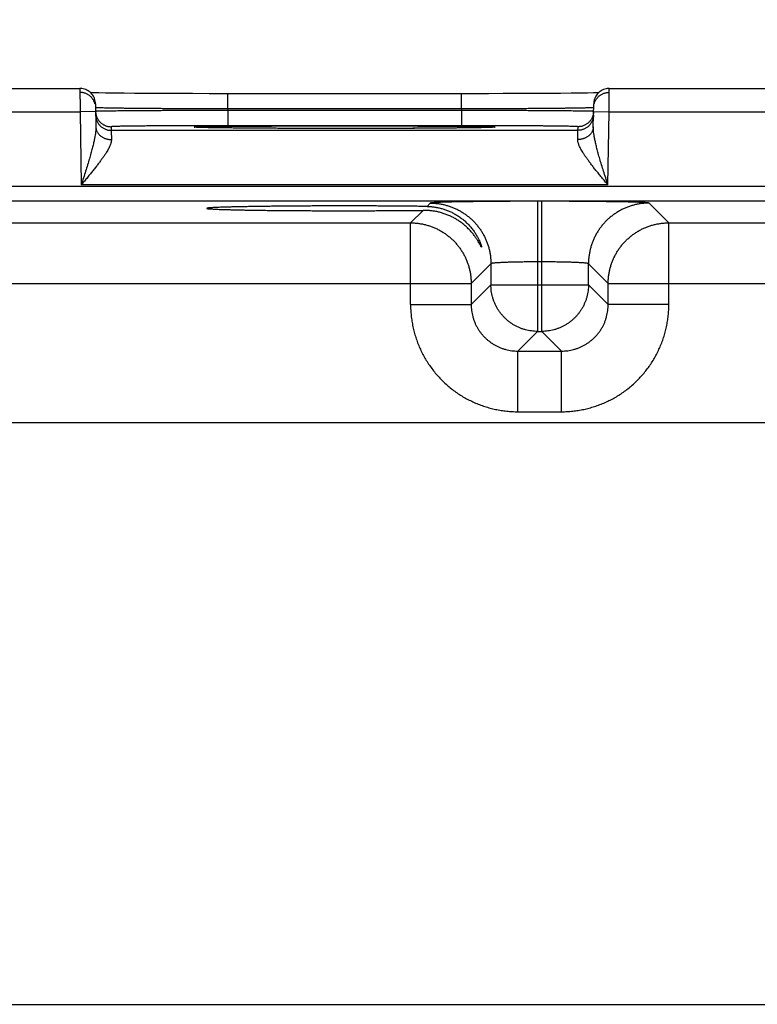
# Model space of a CAD drawing. Header units: inches. Extents: x 0 to 34, y 0 to 22.
# Tile 88 of 109: x 22.1 to 23.1, y 17.1 to 18.3. Entities that reach past the tile are written whole.
import ezdxf

# ---------------------------------------------------------------- set-up
doc = ezdxf.new("R2010")
doc.units = ezdxf.units.IN
doc.header["$LTSCALE"] = 1.87
doc.header["$MEASUREMENT"] = 0
doc.layers.get('0').update_dxf_attribs({"linetype": 'CONTINUOUS'})
doc.layers.add('DIMENSIONS', color=7, linetype='CONTINUOUS')
doc.styles.get("Standard").update_dxf_attribs({"font": 'txt', "width": 0.8})
doc.dimstyles.new('DIMSTYLE_1', dxfattribs={"dimtxt": 0.125, "dimasz": 0.18, "dimexe": 0.18, "dimexo": 0.0625, "dimgap": 0.09, "dimtad": 0, "dimtih": 1, "dimtoh": 1, "dimdec": 3, "dimzin": 4, "dimdsep": 46, "dimtxsty": 'STANDARD', "dimblk": '_FILLED', "dimblk1": '_FILLED', "dimblk2": '_FILLED', "dimcen": 0.09, "dimadec": 0, "dimazin": 0, "dimtp": 0.01, "dimtm": 0.01, "dimtfac": 1, "dimtdec": 3, "dimtofl": 0, "dimtmove": 0, "dimatfit": 3, "dimldrblk": '_FILLED', "dimfxl": 1, "dimtolj": 1, "dimtzin": 4, "dimarcsym": 0})

# ---------------------------------------------------------------- blocks, each defined once
blk = doc.blocks.new('_FILLED')
at = {"color": 0, "linetype": 'BYBLOCK'}
blk.add_solid([(0, 0), (-1, 0.1736), (-1, -0.1736)], dxfattribs=at)
blk = doc.blocks.new('*D9')
at = {"layer": 'DIMENSIONS', "color": 2, "linetype": 'CONTINUOUS'}
for p, q in [((18.8158, 17.1554), (18.8158, 19.8735)), ((25.3158, 17.1658), (25.3158, 19.8735)), ((18.8158, 19.7485), (21.2108, 19.7485)), ((25.3158, 19.7485), (22.6608, 19.7485))]:
    blk.add_line(p, q, dxfattribs=at)
at = {"layer": 'DIMENSIONS', "color": 2, "linetype": 'CONTINUOUS', "xscale": 0.18, "yscale": 0.18, "zscale": 0.18, "rotation": 180}
blk.add_blockref('_FILLED', (18.8158, 19.7485), dxfattribs=at)
at = {"layer": 'DIMENSIONS', "color": 2, "linetype": 'CONTINUOUS', "xscale": 0.18, "yscale": 0.18, "zscale": 0.18}
blk.add_blockref('_FILLED', (25.3158, 19.7485), dxfattribs=at)
at = {"layer": 'DIMENSIONS', "color": 2, "linetype": 'CONTINUOUS', "width": 0.8}
for s, p in [('6.500', (21.2733, 19.686)), ('[', (21.8983, 19.686)), ('165.1', (21.9983, 19.686)), (']', (22.4983, 19.686))]:
    blk.add_text(s, height=0.125, dxfattribs=at).set_placement(p)

msp = doc.modelspace()

# ---------------------------------------------------------------- linework, layer by layer
at = {"color": 7, "linetype": 'CONTINUOUS'}
for p, q in [((21.9323, 18.2482), (22.1813, 18.2482)), ((22.1984, 18.2425), (22.1952, 18.2426)), ((22.2054, 18.2424), (22.1984, 18.2425)), ((22.2141, 18.2422), (22.2054, 18.2424)), ((22.2251, 18.2421), (22.2141, 18.2422)), ((22.2384, 18.242), (22.2251, 18.2421)), ((22.2517, 18.2419), (22.2384, 18.242)), ((22.2673, 18.2418), (22.2517, 18.2419)), ((22.2855, 18.2417), (22.2673, 18.2418)), ((22.3066, 18.2416), (22.2855, 18.2417)), ((22.326, 18.2416), (22.3066, 18.2416)), ((22.3477, 18.2415), (22.326, 18.2416)), ((22.3714, 18.2415), (22.3477, 18.2415)), ((22.3714, 18.2219), (22.3714, 18.2415)), ((22.6865, 18.2415), (22.3714, 18.2415)), ((22.6722, 18.2219), (22.6722, 18.2415)), ((22.7071, 18.2415), (22.6865, 18.2415)), ((22.7256, 18.2416), (22.7071, 18.2415)), ((22.7475, 18.2417), (22.7256, 18.2416)), ((22.7664, 18.2417), (22.7475, 18.2417)), ((22.7827, 18.2418), (22.7664, 18.2417)), ((22.7997, 18.2419), (22.7827, 18.2418)), ((22.8131, 18.2421), (22.7997, 18.2419)), ((22.8238, 18.2422), (22.8131, 18.2421)), ((22.8342, 18.2423), (22.8238, 18.2422)), ((22.8421, 18.2424), (22.8342, 18.2423)), ((22.8484, 18.2426), (22.8421, 18.2424)), ((22.8623, 18.2482), (23.1113, 18.2482)), ((22.2013, 18.2285), (22.2018, 18.1988)), ((22.8417, 18.1988), (22.8423, 18.2285)), ((21.9321, 18.2182), (22.1815, 18.2182)), ((22.2014, 18.2185), (22.1815, 18.2182)), ((22.1815, 18.2182), (22.1831, 18.1243)), ((22.2014, 18.2235), (22.2014, 18.2236)), ((22.3714, 18.2219), (22.3714, 18.2199)), ((22.6722, 18.2219), (22.3714, 18.2219)), ((22.3714, 18.2199), (22.3714, 18.2003)), ((22.6721, 18.2199), (22.3714, 18.2199)), ((22.6722, 18.2219), (22.6721, 18.2199)), ((22.6721, 18.2199), (22.6721, 18.2003)), ((22.8421, 18.2185), (22.8621, 18.2182)), ((22.8604, 18.1243), (22.8621, 18.2182)), ((22.8621, 18.2182), (23.1115, 18.2182)), ((22.2214, 18.199), (22.2215, 18.1943)), ((22.822, 18.1943), (22.2215, 18.1943)), ((22.3314, 18.1982), (22.331, 18.1982)), ((22.3319, 18.1981), (22.3314, 18.1982)), ((22.3325, 18.1981), (22.3319, 18.1981)), ((22.3337, 18.1981), (22.3325, 18.1981)), ((22.3351, 18.198), (22.3337, 18.1981)), ((22.3378, 18.1979), (22.3351, 18.198)), ((22.3412, 18.1978), (22.3378, 18.1979)), ((22.3466, 18.1977), (22.3412, 18.1978)), ((22.3535, 18.1976), (22.3466, 18.1977)), ((22.3619, 18.1975), (22.3535, 18.1976)), ((22.3722, 18.1974), (22.3619, 18.1975)), ((22.6721, 18.2003), (22.3714, 18.2003)), ((22.3845, 18.1973), (22.3722, 18.1974)), ((22.3993, 18.1971), (22.3845, 18.1973)), ((22.4175, 18.197), (22.3993, 18.1971)), ((22.4357, 18.1969), (22.4175, 18.197)), ((22.4583, 18.1968), (22.4357, 18.1969)), ((22.4787, 18.1968), (22.4583, 18.1968)), ((22.5032, 18.1968), (22.4787, 18.1968)), ((22.5281, 18.1968), (22.5032, 18.1968)), ((22.5472, 18.1968), (22.5281, 18.1968)), ((22.57, 18.1968), (22.5472, 18.1968)), ((22.5901, 18.1969), (22.57, 18.1968)), ((22.6119, 18.1969), (22.5901, 18.1969)), ((22.6304, 18.197), (22.6119, 18.1969)), ((22.6456, 18.1971), (22.6304, 18.197)), ((22.6602, 18.1973), (22.6456, 18.1971)), ((22.6723, 18.1974), (22.6602, 18.1973)), ((22.6823, 18.1975), (22.6723, 18.1974)), ((22.6905, 18.1976), (22.6823, 18.1975)), ((22.6972, 18.1977), (22.6905, 18.1976)), ((22.7024, 18.1978), (22.6972, 18.1977)), ((22.7063, 18.1979), (22.7024, 18.1978)), ((22.7087, 18.198), (22.7063, 18.1979)), ((22.7101, 18.1981), (22.7087, 18.198)), ((22.711, 18.1981), (22.7101, 18.1981)), ((22.7118, 18.1981), (22.711, 18.1981)), ((22.7122, 18.1982), (22.7118, 18.1981)), ((22.7125, 18.1982), (22.7122, 18.1982)), ((22.7128, 18.1982), (22.7125, 18.1982)), ((22.713, 18.1982), (22.7128, 18.1982)), ((22.822, 18.1943), (22.8221, 18.199)), ((25.7605, 18.1221), (18.3701, 18.1221)), ((22.8604, 18.1243), (22.1831, 18.1243)), ((25.7605, 18.1031), (18.3701, 18.1031)), ((22.7755, 18.1031), (22.77, 18.1031)), ((22.77, 18.1031), (22.77, 17.9357)), ((22.7755, 17.9357), (22.7755, 18.1031)), ((22.6227, 18.0914), (22.6066, 18.0753)), ((22.632, 18.1007), (22.6278, 18.0964)), ((22.9389, 18.0753), (22.9135, 18.1007)), ((22.0089, 18.0753), (22.6066, 18.0753)), ((22.6066, 17.9703), (22.6066, 18.0753)), ((22.9389, 18.0753), (23.5366, 18.0753)), ((22.9389, 17.9703), (22.9389, 18.0753)), ((22.71, 18.0227), (22.6846, 17.9973)), ((22.71, 18.0227), (22.71, 17.9957)), ((22.7755, 18.0251), (22.77, 18.0251)), ((22.8355, 17.9957), (22.8355, 18.0227)), ((22.8609, 17.9973), (22.8355, 18.0227)), ((21.9309, 17.9973), (22.6846, 17.9973)), ((22.6846, 17.9973), (22.6846, 17.9703)), ((22.71, 17.9957), (22.6846, 17.9703)), ((22.71, 17.9957), (22.8355, 17.9957)), ((22.8355, 17.9957), (22.8609, 17.9703)), ((22.8609, 17.9973), (23.6146, 17.9973)), ((22.8609, 17.9703), (22.8609, 17.9973)), ((22.6066, 17.9703), (22.6846, 17.9703)), ((22.9389, 17.9703), (22.8609, 17.9703)), ((22.77, 17.9357), (22.7446, 17.9103)), ((22.77, 17.9357), (22.7755, 17.9357)), ((22.7755, 17.9357), (22.8009, 17.9103)), ((22.7446, 17.9103), (22.8009, 17.9103)), ((22.7446, 17.8323), (22.7446, 17.9103)), ((22.8009, 17.8323), (22.8009, 17.9103)), ((22.7446, 17.8323), (22.8009, 17.8323)), ((25.5951, 17.818), (18.5085, 17.818)), ((18.5085, 17.0699), (25.5951, 17.0699))]:
    msp.add_line(p, q, dxfattribs=at)
for points in [[(22.2013, 18.2285), (22.2012, 18.2302), (22.2009, 18.2319), (22.2006, 18.2335), (22.2, 18.2351), (22.1994, 18.2367), (22.1986, 18.2382), (22.1977, 18.2396), (22.1967, 18.2409), (22.1956, 18.2422), (22.1944, 18.2433), (22.1931, 18.2444), (22.1917, 18.2453), (22.1902, 18.2461), (22.1887, 18.2468), (22.1871, 18.2473), (22.1854, 18.2478), (22.1838, 18.248), (22.1821, 18.2482), (22.1813, 18.2482)], [(22.8623, 18.2482), (22.8614, 18.2482), (22.8597, 18.248), (22.8581, 18.2478), (22.8565, 18.2473), (22.8549, 18.2468), (22.8533, 18.2461), (22.8519, 18.2453), (22.8505, 18.2444), (22.8492, 18.2433), (22.8479, 18.2422), (22.8468, 18.2409), (22.8458, 18.2396), (22.8449, 18.2382), (22.8441, 18.2367), (22.8435, 18.2351), (22.843, 18.2335), (22.8426, 18.2319), (22.8424, 18.2302), (22.8423, 18.2285)], [(22.331, 18.1982), (22.3307, 18.1982), (22.3305, 18.1982), (22.3304, 18.1982), (22.3304, 18.1982), (22.3303, 18.1982), (22.3303, 18.1982), (22.3303, 18.1982)], [(22.7132, 18.1982), (22.7132, 18.1982), (22.7132, 18.1982), (22.7131, 18.1982), (22.713, 18.1982)]]:
    msp.add_lwpolyline(points, dxfattribs=at)
for points, knots in [([(22.1813, 18.2482), (22.1813, 18.2482), (22.1813, 18.248), (22.1813, 18.2479), (22.1813, 18.2474), (22.1813, 18.2469), (22.1813, 18.2461), (22.1813, 18.2453), (22.1813, 18.2442), (22.1813, 18.243), (22.1813, 18.2417), (22.1813, 18.2402), (22.1813, 18.2386), (22.1813, 18.2369), (22.1814, 18.2351), (22.1814, 18.2332), (22.1814, 18.2312), (22.1814, 18.2292), (22.1814, 18.2271), (22.1814, 18.2249), (22.1814, 18.2227), (22.1814, 18.2204), (22.1814, 18.2189), (22.1815, 18.2182)], [0, 0, 0, 0, 0.002136, 0.009964, 0.023398, 0.042364, 0.066754, 0.096432, 0.131227, 0.170942, 0.215353, 0.26421, 0.317235, 0.374122, 0.434545, 0.498149, 0.564559, 0.633389, 0.704248, 0.77674, 0.850464, 0.925019, 1, 1, 1, 1]), ([(22.2007, 18.2284), (22.2006, 18.2285), (22.2005, 18.2291), (22.2001, 18.2303), (22.1994, 18.2319), (22.1986, 18.2334), (22.1976, 18.2348), (22.1966, 18.2362), (22.1954, 18.2375), (22.1941, 18.2386), (22.1927, 18.2397), (22.1913, 18.2406), (22.1897, 18.2414), (22.1881, 18.242), (22.1865, 18.2425), (22.1848, 18.2429), (22.1831, 18.2431), (22.1819, 18.2432), (22.1814, 18.2432)], [0, 0, 0, 0, 0.009114, 0.075171, 0.141229, 0.207287, 0.273345, 0.339403, 0.405461, 0.47152, 0.537579, 0.603639, 0.669699, 0.735758, 0.801819, 0.867879, 0.933939, 1, 1, 1, 1]), ([(22.8429, 18.2284), (22.8429, 18.2285), (22.8431, 18.2291), (22.8434, 18.2303), (22.8441, 18.2319), (22.8449, 18.2334), (22.8459, 18.2348), (22.8469, 18.2362), (22.8481, 18.2375), (22.8494, 18.2386), (22.8508, 18.2397), (22.8523, 18.2406), (22.8538, 18.2414), (22.8554, 18.242), (22.857, 18.2425), (22.8587, 18.2429), (22.8604, 18.2431), (22.8616, 18.2432), (22.8622, 18.2432)], [0, 0, 0, 0, 0.009121, 0.075178, 0.141235, 0.207292, 0.27335, 0.339408, 0.405466, 0.471524, 0.537583, 0.603642, 0.669701, 0.735761, 0.80182, 0.86788, 0.93394, 1, 1, 1, 1]), ([(22.8621, 18.2182), (22.8621, 18.2189), (22.8621, 18.2204), (22.8621, 18.2227), (22.8621, 18.2249), (22.8621, 18.2271), (22.8621, 18.2292), (22.8622, 18.2312), (22.8622, 18.2332), (22.8622, 18.2351), (22.8622, 18.2369), (22.8622, 18.2386), (22.8622, 18.2402), (22.8622, 18.2417), (22.8622, 18.243), (22.8622, 18.2442), (22.8622, 18.2453), (22.8622, 18.2461), (22.8622, 18.2469), (22.8622, 18.2474), (22.8623, 18.2479), (22.8623, 18.248), (22.8623, 18.2482), (22.8623, 18.2482)], [0, 0, 0, 0, 0.075034, 0.149641, 0.223416, 0.295959, 0.366868, 0.435746, 0.502203, 0.565852, 0.626317, 0.683245, 0.736306, 0.785198, 0.82964, 0.869383, 0.904202, 0.933901, 0.958309, 0.977287, 0.990731, 0.998565, 1, 1, 1, 1]), ([(22.2014, 18.2185), (22.2015, 18.218), (22.2015, 18.2169), (22.2018, 18.2154), (22.202, 18.2145), (22.2021, 18.2141)], [0, 0, 0, 0, 0.363067, 0.744925, 1, 1, 1, 1]), ([(22.3714, 18.2219), (22.3686, 18.2219), (22.363, 18.2219), (22.3547, 18.2219), (22.3464, 18.2219), (22.3382, 18.222), (22.3301, 18.222), (22.322, 18.222), (22.3141, 18.2221), (22.3063, 18.2221), (22.2987, 18.2221), (22.2913, 18.2222), (22.284, 18.2222), (22.277, 18.2223), (22.2702, 18.2223), (22.2636, 18.2224), (22.2573, 18.2224), (22.2513, 18.2225), (22.2455, 18.2226), (22.2401, 18.2226), (22.2349, 18.2227), (22.2301, 18.2227), (22.2257, 18.2228), (22.2216, 18.2229), (22.2178, 18.2229), (22.2144, 18.223), (22.2114, 18.2231), (22.2088, 18.2231), (22.2066, 18.2232), (22.2048, 18.2233), (22.2034, 18.2233), (22.2023, 18.2234), (22.2018, 18.2235), (22.2016, 18.2235)], [0, 0, 0, 0, 0.049155, 0.098194, 0.146994, 0.195435, 0.2434, 0.290773, 0.33744, 0.383287, 0.428202, 0.472078, 0.514808, 0.556292, 0.596432, 0.635133, 0.672305, 0.707859, 0.741713, 0.773786, 0.804002, 0.832287, 0.858575, 0.8828, 0.904905, 0.924833, 0.942537, 0.957972, 0.971101, 0.98189, 0.990314, 0.996355, 1, 1, 1, 1]), ([(22.3714, 18.2199), (22.3686, 18.2199), (22.3631, 18.2199), (22.3547, 18.2199), (22.3465, 18.2199), (22.3382, 18.2199), (22.3301, 18.2198), (22.3221, 18.2198), (22.3142, 18.2198), (22.3064, 18.2197), (22.2988, 18.2197), (22.2913, 18.2197), (22.2841, 18.2196), (22.277, 18.2196), (22.2702, 18.2195), (22.2637, 18.2195), (22.2574, 18.2195), (22.2513, 18.2194), (22.2456, 18.2194), (22.2401, 18.2193), (22.235, 18.2193), (22.2302, 18.2192), (22.2258, 18.2192), (22.2216, 18.2191), (22.2179, 18.2191), (22.2145, 18.219), (22.2115, 18.219), (22.2089, 18.2189), (22.2067, 18.2189), (22.2048, 18.2188), (22.2034, 18.2188), (22.2023, 18.2188), (22.2019, 18.2187), (22.2017, 18.2187)], [0, 0, 0, 0, 0.049161, 0.098206, 0.147009, 0.195448, 0.243408, 0.290777, 0.337442, 0.383293, 0.428217, 0.472101, 0.514839, 0.556327, 0.59647, 0.635176, 0.672353, 0.707914, 0.741774, 0.773851, 0.80407, 0.832357, 0.858646, 0.882873, 0.904978, 0.924906, 0.942606, 0.958034, 0.971153, 0.981932, 0.990346, 0.996373, 1, 1, 1, 1]), ([(22.8419, 18.2187), (22.8416, 18.2187), (22.8412, 18.2188), (22.8401, 18.2188), (22.8387, 18.2188), (22.8369, 18.2189), (22.8346, 18.2189), (22.832, 18.219), (22.829, 18.219), (22.8256, 18.2191), (22.8219, 18.2191), (22.8178, 18.2192), (22.8133, 18.2192), (22.8085, 18.2193), (22.8034, 18.2193), (22.798, 18.2194), (22.7922, 18.2194), (22.7862, 18.2195), (22.7799, 18.2195), (22.7733, 18.2195), (22.7665, 18.2196), (22.7595, 18.2196), (22.7522, 18.2197), (22.7448, 18.2197), (22.7372, 18.2197), (22.7294, 18.2198), (22.7215, 18.2198), (22.7134, 18.2198), (22.7053, 18.2199), (22.6971, 18.2199), (22.6888, 18.2199), (22.6805, 18.2199), (22.6749, 18.2199), (22.6721, 18.2199)], [0, 0, 0, 0, 0.003627, 0.009653, 0.018064, 0.028841, 0.041957, 0.057381, 0.075076, 0.094998, 0.117096, 0.141315, 0.167595, 0.195872, 0.226081, 0.258151, 0.292005, 0.327564, 0.364742, 0.403451, 0.4436, 0.485095, 0.52784, 0.571732, 0.616662, 0.66252, 0.709192, 0.756569, 0.804536, 0.852981, 0.901789, 0.950837, 1, 1, 1, 1]), ([(22.842, 18.2235), (22.8417, 18.2235), (22.8413, 18.2234), (22.8402, 18.2233), (22.8388, 18.2233), (22.8369, 18.2232), (22.8347, 18.2231), (22.8321, 18.2231), (22.8291, 18.223), (22.8257, 18.2229), (22.822, 18.2229), (22.8178, 18.2228), (22.8134, 18.2227), (22.8086, 18.2227), (22.8035, 18.2226), (22.798, 18.2226), (22.7923, 18.2225), (22.7863, 18.2224), (22.7799, 18.2224), (22.7734, 18.2223), (22.7666, 18.2223), (22.7595, 18.2222), (22.7523, 18.2222), (22.7448, 18.2221), (22.7372, 18.2221), (22.7294, 18.2221), (22.7215, 18.222), (22.7135, 18.222), (22.7053, 18.222), (22.6971, 18.2219), (22.6888, 18.2219), (22.6805, 18.2219), (22.6749, 18.2219), (22.6722, 18.2219)], [0, 0, 0, 0, 0.003645, 0.009684, 0.018107, 0.028894, 0.042018, 0.057449, 0.075148, 0.09507, 0.117167, 0.141384, 0.167662, 0.195939, 0.226145, 0.25821, 0.292059, 0.32761, 0.364782, 0.403486, 0.443631, 0.485122, 0.527861, 0.571744, 0.616667, 0.662522, 0.709196, 0.756577, 0.804549, 0.852996, 0.9018, 0.950843, 1, 1, 1, 1]), ([(22.8421, 18.2185), (22.8421, 18.218), (22.842, 18.2169), (22.8418, 18.2154), (22.8416, 18.2145), (22.8415, 18.2141)], [0, 0, 0, 0, 0.363067, 0.744925, 1, 1, 1, 1]), ([(22.2015, 18.214), (22.2015, 18.2134), (22.2016, 18.2122), (22.2019, 18.2105), (22.2023, 18.2088), (22.2028, 18.2072), (22.2035, 18.2056), (22.2043, 18.2041), (22.2052, 18.2026), (22.2063, 18.2013), (22.2075, 18.2), (22.2088, 18.1989), (22.2102, 18.1978), (22.2116, 18.1969), (22.2132, 18.1961), (22.2148, 18.1955), (22.2164, 18.1949), (22.2181, 18.1946), (22.2198, 18.1944), (22.221, 18.1943), (22.2215, 18.1943)], [0, 0, 0, 0, 0.055555, 0.111109, 0.166664, 0.222218, 0.277773, 0.333328, 0.388883, 0.444439, 0.499994, 0.55555, 0.611106, 0.666662, 0.722218, 0.777774, 0.83333, 0.888887, 0.944443, 1, 1, 1, 1]), ([(22.2021, 18.2141), (22.2021, 18.2139), (22.2023, 18.2132), (22.2027, 18.2119), (22.2034, 18.2103), (22.2042, 18.2088), (22.2052, 18.2073), (22.2062, 18.206), (22.2074, 18.2047), (22.2087, 18.2035), (22.2101, 18.2025), (22.2115, 18.2016), (22.2131, 18.2008), (22.2147, 18.2001), (22.2163, 18.1996), (22.218, 18.1993), (22.2197, 18.199), (22.2209, 18.199), (22.2214, 18.199)], [0, 0, 0, 0, 0.021655, 0.086877, 0.152099, 0.217321, 0.282543, 0.347765, 0.412988, 0.478211, 0.543434, 0.608657, 0.673881, 0.739105, 0.804328, 0.869552, 0.934776, 1, 1, 1, 1]), ([(22.842, 18.214), (22.842, 18.2134), (22.8419, 18.2122), (22.8417, 18.2105), (22.8413, 18.2088), (22.8407, 18.2072), (22.84, 18.2056), (22.8392, 18.2041), (22.8383, 18.2026), (22.8372, 18.2013), (22.836, 18.2), (22.8348, 18.1989), (22.8334, 18.1978), (22.8319, 18.1969), (22.8304, 18.1961), (22.8288, 18.1955), (22.8271, 18.1949), (22.8254, 18.1946), (22.8237, 18.1944), (22.8226, 18.1943), (22.822, 18.1943)], [0, 0, 0, 0, 0.055555, 0.111109, 0.166664, 0.222218, 0.277773, 0.333328, 0.388883, 0.444439, 0.499994, 0.55555, 0.611106, 0.666662, 0.722218, 0.777774, 0.83333, 0.888887, 0.944443, 1, 1, 1, 1]), ([(22.8415, 18.2141), (22.8414, 18.2139), (22.8412, 18.2132), (22.8408, 18.2119), (22.8401, 18.2103), (22.8393, 18.2088), (22.8384, 18.2073), (22.8373, 18.206), (22.8361, 18.2047), (22.8348, 18.2035), (22.8335, 18.2025), (22.832, 18.2016), (22.8305, 18.2008), (22.8289, 18.2001), (22.8272, 18.1996), (22.8255, 18.1993), (22.8238, 18.199), (22.8227, 18.199), (22.8221, 18.199)], [0, 0, 0, 0, 0.021655, 0.086877, 0.152099, 0.217321, 0.282543, 0.347765, 0.412988, 0.478211, 0.543434, 0.608657, 0.673881, 0.739105, 0.804328, 0.869552, 0.934776, 1, 1, 1, 1]), ([(22.2018, 18.1988), (22.2018, 18.198), (22.2018, 18.1962), (22.2016, 18.1933), (22.2012, 18.1899), (22.2005, 18.1861), (22.1997, 18.1817), (22.1986, 18.1766), (22.1971, 18.1709), (22.1954, 18.1645), (22.1934, 18.1575), (22.1911, 18.1498), (22.1886, 18.1416), (22.1859, 18.1331), (22.184, 18.1272), (22.1831, 18.1243)], [0, 0, 0, 0, 0.032315, 0.0697, 0.113096, 0.163475, 0.221707, 0.288581, 0.364768, 0.450638, 0.546107, 0.650507, 0.76248, 0.879808, 1, 1, 1, 1]), ([(22.2018, 18.1988), (22.2018, 18.1983), (22.2019, 18.1974), (22.2021, 18.1959), (22.2025, 18.1945), (22.2031, 18.1932), (22.2037, 18.1918), (22.2046, 18.1906), (22.2055, 18.1894), (22.2066, 18.1882), (22.2077, 18.1872), (22.209, 18.1862), (22.2104, 18.1854), (22.2119, 18.1846), (22.2134, 18.184), (22.215, 18.1834), (22.2167, 18.183), (22.2183, 18.1827), (22.2201, 18.1825), (22.2212, 18.1825), (22.2218, 18.1825)], [0, 0, 0, 0, 0.0504, 0.100966, 0.151859, 0.203227, 0.255199, 0.307883, 0.36136, 0.415686, 0.47089, 0.526974, 0.583912, 0.641657, 0.70014, 0.75927, 0.818944, 0.879044, 0.939441, 1, 1, 1, 1]), ([(22.3714, 18.2003), (22.3689, 18.2003), (22.3639, 18.2003), (22.3563, 18.2003), (22.3488, 18.2003), (22.3414, 18.2003), (22.3339, 18.2003), (22.3266, 18.2002), (22.3194, 18.2002), (22.3124, 18.2002), (22.3055, 18.2002), (22.2987, 18.2001), (22.2922, 18.2001), (22.2858, 18.2001), (22.2797, 18.2), (22.2738, 18.2), (22.2682, 18.1999), (22.2628, 18.1999), (22.2577, 18.1998), (22.2529, 18.1998), (22.2484, 18.1997), (22.2442, 18.1997), (22.2404, 18.1996), (22.2369, 18.1996), (22.2337, 18.1995), (22.2309, 18.1994), (22.2284, 18.1994), (22.2263, 18.1993), (22.2246, 18.1993), (22.2233, 18.1992), (22.2223, 18.1991), (22.2218, 18.199), (22.2214, 18.199), (22.2214, 18.199)], [0, 0, 0, 0, 0.050196, 0.100459, 0.150615, 0.200489, 0.249914, 0.298725, 0.34676, 0.393873, 0.439958, 0.484912, 0.528627, 0.570994, 0.611897, 0.651221, 0.688861, 0.724727, 0.758733, 0.790789, 0.82081, 0.848717, 0.874433, 0.897889, 0.919039, 0.937836, 0.954228, 0.968161, 0.979594, 0.988498, 0.994852, 0.998667, 1, 1, 1, 1]), ([(22.2215, 18.1943), (22.2215, 18.1943), (22.2215, 18.1941), (22.2215, 18.1937), (22.2216, 18.1931), (22.2216, 18.1922), (22.2216, 18.1911), (22.2216, 18.1898), (22.2217, 18.1883), (22.2217, 18.1866), (22.2217, 18.1846), (22.2218, 18.1832), (22.2218, 18.1825)], [0, 0, 0, 0, 0.012979, 0.045878, 0.0986, 0.170979, 0.262779, 0.373688, 0.503334, 0.651281, 0.817031, 1, 1, 1, 1]), ([(22.3303, 18.1982), (22.33, 18.1982), (22.3294, 18.1982), (22.3288, 18.1984), (22.3281, 18.1983), (22.3281, 18.1986), (22.3288, 18.1985), (22.3296, 18.1987), (22.331, 18.1987), (22.3328, 18.1988), (22.335, 18.1989), (22.3377, 18.199), (22.3408, 18.199), (22.3443, 18.1991), (22.3482, 18.1992), (22.3526, 18.1993), (22.3573, 18.1993), (22.3624, 18.1994), (22.3679, 18.1995), (22.3738, 18.1995), (22.38, 18.1996), (22.3865, 18.1997), (22.3934, 18.1997), (22.4005, 18.1998), (22.408, 18.1998), (22.4157, 18.1999), (22.4236, 18.1999), (22.4318, 18.1999), (22.4402, 18.2), (22.4487, 18.2), (22.4575, 18.2), (22.4664, 18.2001), (22.4754, 18.2001), (22.4846, 18.2001), (22.4938, 18.2001), (22.5031, 18.2001), (22.5124, 18.2001), (22.5186, 18.2001), (22.5218, 18.2001)], [0, 0, 0, 0, 0.004239, 0.008863, 0.011207, 0.011624, 0.01397, 0.018596, 0.025505, 0.034687, 0.04612, 0.059776, 0.075624, 0.093632, 0.113753, 0.13594, 0.160145, 0.186312, 0.214376, 0.244274, 0.275939, 0.309296, 0.344265, 0.38077, 0.418724, 0.458039, 0.498623, 0.540383, 0.58322, 0.627036, 0.671729, 0.717192, 0.763312, 0.809991, 0.857131, 0.904611, 0.952284, 1, 1, 1, 1]), ([(22.5218, 18.1968), (22.5186, 18.1968), (22.5124, 18.1968), (22.5031, 18.1968), (22.4938, 18.1968), (22.4846, 18.1968), (22.4754, 18.1968), (22.4664, 18.1968), (22.4575, 18.1968), (22.4487, 18.1969), (22.4402, 18.1969), (22.4318, 18.1969), (22.4236, 18.197), (22.4156, 18.197), (22.4079, 18.1971), (22.4005, 18.1971), (22.3934, 18.1972), (22.3865, 18.1972), (22.38, 18.1973), (22.3738, 18.1974), (22.3679, 18.1974), (22.3624, 18.1975), (22.3573, 18.1975), (22.3526, 18.1976), (22.3482, 18.1977), (22.3443, 18.1978), (22.3408, 18.1978), (22.3377, 18.1979), (22.335, 18.198), (22.3328, 18.1981), (22.3314, 18.1981), (22.3308, 18.1982)], [0, 0, 0, 0, 0.04897, 0.097894, 0.146618, 0.194992, 0.242893, 0.290222, 0.336875, 0.382738, 0.427701, 0.47166, 0.514512, 0.55616, 0.596504, 0.635451, 0.672912, 0.708797, 0.743026, 0.775519, 0.8062, 0.834997, 0.861846, 0.886685, 0.909451, 0.930096, 0.948574, 0.964837, 0.978848, 0.990578, 1, 1, 1, 1]), ([(22.5218, 18.2001), (22.5249, 18.2001), (22.5311, 18.2001), (22.5404, 18.2001), (22.5497, 18.2001), (22.559, 18.2001), (22.5681, 18.2001), (22.5771, 18.2001), (22.586, 18.2), (22.5948, 18.2), (22.6034, 18.2), (22.6118, 18.1999), (22.6199, 18.1999), (22.6279, 18.1999), (22.6356, 18.1998), (22.643, 18.1998), (22.6502, 18.1997), (22.657, 18.1997), (22.6635, 18.1996), (22.6697, 18.1995), (22.6756, 18.1995), (22.6811, 18.1994), (22.6862, 18.1993), (22.6909, 18.1993), (22.6953, 18.1992), (22.6992, 18.1991), (22.7028, 18.199), (22.7059, 18.199), (22.7085, 18.1989), (22.7108, 18.1988), (22.7125, 18.1987), (22.714, 18.1987), (22.7147, 18.1985), (22.7154, 18.1986), (22.7154, 18.1983), (22.7147, 18.1984), (22.7141, 18.1982), (22.7135, 18.1982), (22.7132, 18.1982)], [0, 0, 0, 0, 0.047722, 0.095398, 0.142881, 0.190021, 0.2367, 0.282823, 0.328286, 0.37298, 0.416797, 0.459635, 0.501395, 0.541981, 0.581296, 0.61925, 0.655756, 0.690726, 0.724082, 0.755747, 0.785645, 0.813708, 0.839873, 0.864078, 0.886264, 0.906383, 0.924389, 0.940237, 0.953891, 0.965322, 0.974504, 0.981411, 0.986035, 0.98838, 0.988796, 0.991143, 0.995769, 1, 1, 1, 1]), ([(22.7127, 18.1982), (22.7121, 18.1981), (22.7108, 18.1981), (22.7085, 18.198), (22.7059, 18.1979), (22.7027, 18.1978), (22.6992, 18.1978), (22.6953, 18.1977), (22.6909, 18.1976), (22.6862, 18.1975), (22.6811, 18.1975), (22.6756, 18.1974), (22.6697, 18.1974), (22.6635, 18.1973), (22.657, 18.1972), (22.6502, 18.1972), (22.643, 18.1971), (22.6356, 18.1971), (22.6279, 18.197), (22.6199, 18.197), (22.6118, 18.1969), (22.6034, 18.1969), (22.5948, 18.1969), (22.586, 18.1968), (22.5771, 18.1968), (22.5681, 18.1968), (22.559, 18.1968), (22.5497, 18.1968), (22.5404, 18.1968), (22.5311, 18.1968), (22.5249, 18.1968), (22.5218, 18.1968)], [0, 0, 0, 0, 0.009423, 0.021155, 0.035168, 0.051432, 0.069911, 0.090558, 0.113326, 0.138165, 0.165016, 0.193815, 0.224495, 0.25699, 0.291219, 0.327104, 0.364564, 0.403512, 0.443855, 0.485502, 0.528354, 0.572312, 0.617275, 0.663138, 0.70979, 0.757118, 0.805018, 0.853393, 0.902115, 0.951035, 1, 1, 1, 1]), ([(22.8221, 18.199), (22.8221, 18.199), (22.8217, 18.199), (22.8213, 18.1991), (22.8202, 18.1992), (22.8189, 18.1993), (22.8172, 18.1993), (22.8151, 18.1994), (22.8127, 18.1994), (22.8098, 18.1995), (22.8067, 18.1996), (22.8032, 18.1996), (22.7993, 18.1997), (22.7951, 18.1997), (22.7906, 18.1998), (22.7858, 18.1998), (22.7807, 18.1999), (22.7754, 18.1999), (22.7697, 18.2), (22.7638, 18.2), (22.7577, 18.2001), (22.7513, 18.2001), (22.7448, 18.2001), (22.7381, 18.2002), (22.7312, 18.2002), (22.7241, 18.2002), (22.7169, 18.2002), (22.7096, 18.2003), (22.7022, 18.2003), (22.6947, 18.2003), (22.6872, 18.2003), (22.6797, 18.2003), (22.6746, 18.2003), (22.6721, 18.2003)], [0, 0, 0, 0, 0.001333, 0.005148, 0.011501, 0.020403, 0.031834, 0.045765, 0.062155, 0.08095, 0.102099, 0.125554, 0.151269, 0.179175, 0.209195, 0.24125, 0.275254, 0.31112, 0.348759, 0.388082, 0.428984, 0.471351, 0.515065, 0.560017, 0.606101, 0.653216, 0.701252, 0.750067, 0.799497, 0.849375, 0.899535, 0.949802, 1, 1, 1, 1]), ([(22.8417, 18.1988), (22.8417, 18.1983), (22.8417, 18.1974), (22.8414, 18.1959), (22.841, 18.1945), (22.8405, 18.1932), (22.8398, 18.1918), (22.839, 18.1906), (22.838, 18.1894), (22.837, 18.1882), (22.8358, 18.1872), (22.8345, 18.1862), (22.8331, 18.1854), (22.8317, 18.1846), (22.8301, 18.184), (22.8285, 18.1834), (22.8269, 18.183), (22.8252, 18.1827), (22.8235, 18.1825), (22.8223, 18.1825), (22.8217, 18.1825)], [0, 0, 0, 0, 0.050399, 0.100965, 0.151857, 0.203225, 0.255196, 0.307879, 0.361356, 0.415682, 0.470886, 0.52697, 0.583908, 0.641654, 0.700136, 0.759267, 0.818942, 0.879042, 0.93944, 1, 1, 1, 1]), ([(22.8217, 18.1825), (22.8218, 18.1832), (22.8218, 18.1846), (22.8218, 18.1866), (22.8219, 18.1883), (22.8219, 18.1898), (22.8219, 18.1911), (22.822, 18.1922), (22.822, 18.1931), (22.822, 18.1937), (22.822, 18.1941), (22.822, 18.1943), (22.822, 18.1943)], [0, 0, 0, 0, 0.182968, 0.348714, 0.496657, 0.626301, 0.737211, 0.829012, 0.901395, 0.954119, 0.98702, 1, 1, 1, 1]), ([(22.8604, 18.1243), (22.8595, 18.1272), (22.8577, 18.1331), (22.855, 18.1416), (22.8524, 18.1498), (22.8501, 18.1575), (22.8481, 18.1645), (22.8464, 18.1709), (22.845, 18.1766), (22.8438, 18.1817), (22.843, 18.1861), (22.8424, 18.1899), (22.842, 18.1933), (22.8418, 18.1962), (22.8417, 18.198), (22.8417, 18.1988)], [0, 0, 0, 0, 0.120192, 0.23752, 0.349493, 0.453894, 0.549363, 0.635232, 0.71142, 0.778294, 0.836525, 0.886905, 0.9303, 0.967686, 1, 1, 1, 1]), ([(22.2218, 18.1825), (22.2218, 18.1821), (22.2218, 18.1811), (22.2215, 18.1796), (22.2212, 18.178), (22.2206, 18.1763), (22.2198, 18.1743), (22.2189, 18.1722), (22.2177, 18.1699), (22.2162, 18.1673), (22.2145, 18.1646), (22.2125, 18.1616), (22.2102, 18.1583), (22.2077, 18.1548), (22.2048, 18.151), (22.2017, 18.147), (22.1983, 18.1427), (22.1947, 18.1383), (22.1909, 18.1337), (22.1871, 18.129), (22.1844, 18.1259), (22.1831, 18.1243)], [0, 0, 0, 0, 0.01906, 0.040031, 0.063355, 0.089459, 0.11876, 0.151648, 0.188528, 0.229777, 0.275735, 0.32671, 0.382912, 0.444483, 0.511386, 0.583456, 0.660295, 0.741314, 0.825601, 0.912158, 1, 1, 1, 1]), ([(22.8604, 18.1243), (22.8591, 18.1259), (22.8565, 18.129), (22.8526, 18.1337), (22.8488, 18.1383), (22.8452, 18.1427), (22.8418, 18.147), (22.8387, 18.151), (22.8359, 18.1548), (22.8333, 18.1583), (22.831, 18.1616), (22.829, 18.1646), (22.8273, 18.1673), (22.8259, 18.1699), (22.8247, 18.1722), (22.8237, 18.1743), (22.8229, 18.1763), (22.8224, 18.178), (22.822, 18.1796), (22.8218, 18.1811), (22.8217, 18.1821), (22.8217, 18.1825)], [0, 0, 0, 0, 0.087842, 0.174399, 0.258686, 0.339705, 0.416543, 0.488614, 0.555517, 0.617088, 0.67329, 0.724265, 0.770223, 0.811472, 0.848352, 0.88124, 0.910541, 0.936645, 0.959969, 0.98094, 1, 1, 1, 1]), ([(22.77, 18.1031), (22.7676, 18.1031), (22.7629, 18.1031), (22.7558, 18.103), (22.7487, 18.103), (22.7417, 18.103), (22.7348, 18.103), (22.7279, 18.1029), (22.7211, 18.1029), (22.7145, 18.1029), (22.7081, 18.1028), (22.7018, 18.1027), (22.6957, 18.1027), (22.6897, 18.1026), (22.684, 18.1025), (22.6786, 18.1025), (22.6733, 18.1024), (22.6684, 18.1023), (22.6637, 18.1022), (22.6593, 18.1021), (22.6552, 18.102), (22.6514, 18.1019), (22.6479, 18.1018), (22.6447, 18.1017), (22.6419, 18.1015), (22.6394, 18.1014), (22.6373, 18.1013), (22.6355, 18.1012), (22.6341, 18.1011), (22.6331, 18.101), (22.6324, 18.1008), (22.6321, 18.1008), (22.632, 18.1007)], [0, 0, 0, 0, 0.051301, 0.102675, 0.153932, 0.204888, 0.255357, 0.305153, 0.354099, 0.40205, 0.4489, 0.494547, 0.538887, 0.581792, 0.623135, 0.662801, 0.700685, 0.736686, 0.770713, 0.802678, 0.832486, 0.860049, 0.885296, 0.908172, 0.928618, 0.946585, 0.96202, 0.974868, 0.985088, 0.992667, 0.997614, 1, 1, 1, 1]), ([(22.9135, 18.1007), (22.9134, 18.1008), (22.9131, 18.1008), (22.9124, 18.101), (22.9114, 18.1011), (22.91, 18.1012), (22.9082, 18.1013), (22.9061, 18.1014), (22.9036, 18.1015), (22.9008, 18.1017), (22.8976, 18.1018), (22.8942, 18.1019), (22.8904, 18.102), (22.8863, 18.1021), (22.8818, 18.1022), (22.8772, 18.1023), (22.8722, 18.1024), (22.867, 18.1025), (22.8615, 18.1025), (22.8558, 18.1026), (22.8499, 18.1027), (22.8438, 18.1027), (22.8375, 18.1028), (22.831, 18.1029), (22.8244, 18.1029), (22.8176, 18.1029), (22.8108, 18.103), (22.8038, 18.103), (22.7968, 18.103), (22.7897, 18.103), (22.7826, 18.1031), (22.7779, 18.1031), (22.7755, 18.1031)], [0, 0, 0, 0, 0.002386, 0.007333, 0.014912, 0.025132, 0.03798, 0.053415, 0.071382, 0.091828, 0.114704, 0.139951, 0.167514, 0.197322, 0.229287, 0.263314, 0.299315, 0.337199, 0.376865, 0.418208, 0.461113, 0.505453, 0.5511, 0.59795, 0.645901, 0.694846, 0.744643, 0.795111, 0.846068, 0.897325, 0.948699, 1, 1, 1, 1]), ([(22.5218, 18.0971), (22.5188, 18.0971), (22.5129, 18.0971), (22.5041, 18.097), (22.4954, 18.097), (22.4867, 18.097), (22.4781, 18.097), (22.4696, 18.0969), (22.4612, 18.0969), (22.453, 18.0968), (22.445, 18.0968), (22.4371, 18.0967), (22.4295, 18.0966), (22.4221, 18.0965), (22.4149, 18.0964), (22.408, 18.0963), (22.4014, 18.0962), (22.3951, 18.0961), (22.3891, 18.096), (22.3834, 18.0959), (22.3781, 18.0958), (22.3731, 18.0956), (22.3685, 18.0955), (22.3643, 18.0954), (22.3604, 18.0952), (22.357, 18.0951), (22.354, 18.095), (22.3514, 18.0948), (22.3492, 18.0947), (22.3475, 18.0945), (22.3461, 18.0944), (22.3453, 18.0942), (22.3447, 18.0942), (22.3447, 18.094), (22.3447, 18.094)], [0, 0, 0, 0, 0.049791, 0.099504, 0.148955, 0.197987, 0.246576, 0.294567, 0.341782, 0.388148, 0.433593, 0.477946, 0.521068, 0.562939, 0.603424, 0.642372, 0.679725, 0.715423, 0.749331, 0.781346, 0.811452, 0.83955, 0.865536, 0.889374, 0.911023, 0.930402, 0.947454, 0.962172, 0.974506, 0.984414, 0.991889, 0.996929, 0.999561, 1, 1, 1, 1]), ([(22.3447, 18.094), (22.3447, 18.0939), (22.3447, 18.0937), (22.3453, 18.0937), (22.3461, 18.0935), (22.3475, 18.0934), (22.3492, 18.0933), (22.3514, 18.0931), (22.354, 18.093), (22.357, 18.0928), (22.3604, 18.0927), (22.3643, 18.0925), (22.3685, 18.0924), (22.3731, 18.0923), (22.3781, 18.0922), (22.3834, 18.092), (22.3891, 18.0919), (22.3951, 18.0918), (22.4014, 18.0917), (22.408, 18.0916), (22.4149, 18.0915), (22.4221, 18.0914), (22.4295, 18.0913), (22.4371, 18.0912), (22.445, 18.0912), (22.453, 18.0911), (22.4612, 18.0911), (22.4696, 18.091), (22.4781, 18.091), (22.4867, 18.0909), (22.4954, 18.0909), (22.5041, 18.0909), (22.5129, 18.0909), (22.5188, 18.0909), (22.5218, 18.0909)], [0, 0, 0, 0, 0.00043, 0.003062, 0.008102, 0.015578, 0.025486, 0.037819, 0.052537, 0.06959, 0.088969, 0.110618, 0.134456, 0.160443, 0.188541, 0.218647, 0.250662, 0.284571, 0.320269, 0.357622, 0.396571, 0.437056, 0.478928, 0.52205, 0.566403, 0.611848, 0.658215, 0.70543, 0.753422, 0.802012, 0.851043, 0.900495, 0.950209, 1, 1, 1, 1]), ([(22.6278, 18.0964), (22.6254, 18.0965), (22.6205, 18.0965), (22.6132, 18.0966), (22.6056, 18.0967), (22.5978, 18.0968), (22.5898, 18.0968), (22.5817, 18.0969), (22.5734, 18.0969), (22.565, 18.097), (22.5565, 18.097), (22.5479, 18.097), (22.5392, 18.097), (22.5305, 18.0971), (22.5247, 18.0971), (22.5218, 18.0971)], [0, 0, 0, 0, 0.067249, 0.136819, 0.208458, 0.281981, 0.357319, 0.434211, 0.512411, 0.591866, 0.672326, 0.753508, 0.835334, 0.917598, 1, 1, 1, 1]), ([(22.5218, 18.0909), (22.5245, 18.0909), (22.53, 18.0909), (22.5383, 18.0909), (22.5465, 18.0909), (22.5546, 18.0909), (22.5627, 18.091), (22.5707, 18.091), (22.5786, 18.091), (22.5863, 18.0911), (22.5939, 18.0911), (22.6014, 18.0912), (22.6087, 18.0913), (22.6158, 18.0913), (22.6204, 18.0914), (22.6227, 18.0914)], [0, 0, 0, 0, 0.081796, 0.163471, 0.244756, 0.325468, 0.405541, 0.48472, 0.562783, 0.639683, 0.715201, 0.789101, 0.861322, 0.931698, 1, 1, 1, 1]), ([(22.6981, 18.0441), (22.698, 18.044), (22.698, 18.044), (22.6979, 18.0439), (22.6977, 18.0443), (22.6974, 18.0447), (22.697, 18.0456), (22.6964, 18.0467), (22.6955, 18.0482), (22.6944, 18.0503), (22.6929, 18.0528), (22.6909, 18.0558), (22.6884, 18.0593), (22.6854, 18.0631), (22.6819, 18.0669), (22.6781, 18.0706), (22.674, 18.0741), (22.6697, 18.0773), (22.6652, 18.0801), (22.6606, 18.0827), (22.6559, 18.0849), (22.6511, 18.0867), (22.6464, 18.0883), (22.6416, 18.0895), (22.6368, 18.0904), (22.6321, 18.091), (22.6274, 18.0914), (22.6243, 18.0914), (22.6227, 18.0914)], [0, 0, 0, 0, 0.000576, 0.001671, 0.004603, 0.010619, 0.02015, 0.033778, 0.052212, 0.0764, 0.107393, 0.146107, 0.192176, 0.244253, 0.300048, 0.357093, 0.414411, 0.47153, 0.528096, 0.583915, 0.638875, 0.692975, 0.746172, 0.798509, 0.850007, 0.900696, 0.950695, 1, 1, 1, 1]), ([(22.6278, 18.0964), (22.6293, 18.0964), (22.6323, 18.0963), (22.6368, 18.0958), (22.6413, 18.0951), (22.6459, 18.094), (22.6505, 18.0926), (22.6551, 18.0909), (22.6596, 18.0889), (22.6641, 18.0865), (22.6685, 18.0838), (22.6728, 18.0807), (22.6769, 18.0773), (22.6807, 18.0736), (22.6843, 18.0696), (22.6876, 18.0655), (22.6903, 18.0614), (22.6926, 18.0575), (22.6943, 18.0542), (22.6956, 18.0513), (22.6965, 18.0491), (22.6972, 18.0473), (22.6976, 18.046), (22.6979, 18.0451), (22.6979, 18.0445), (22.6981, 18.0442), (22.6981, 18.0441)], [0, 0, 0, 0, 0.04779, 0.096294, 0.145531, 0.195635, 0.246659, 0.29865, 0.35168, 0.40574, 0.460858, 0.516961, 0.573904, 0.631398, 0.688988, 0.745635, 0.799123, 0.847158, 0.887731, 0.920497, 0.946124, 0.965594, 0.979986, 0.990231, 0.996987, 1, 1, 1, 1]), ([(22.632, 18.1007), (22.6336, 18.1007), (22.6367, 18.1006), (22.6414, 18.1002), (22.6461, 18.0995), (22.6507, 18.0985), (22.6552, 18.0972), (22.6597, 18.0957), (22.664, 18.0939), (22.6683, 18.0918), (22.6724, 18.0895), (22.6763, 18.0869), (22.6801, 18.0841), (22.6837, 18.0811), (22.6872, 18.0779), (22.6904, 18.0744), (22.6934, 18.0708), (22.6962, 18.067), (22.6988, 18.0631), (22.7011, 18.059), (22.7032, 18.0547), (22.705, 18.0504), (22.7065, 18.0459), (22.7078, 18.0414), (22.7088, 18.0368), (22.7095, 18.0321), (22.7099, 18.0274), (22.71, 18.0243), (22.71, 18.0227)], [0, 0, 0, 0, 0.038458, 0.076917, 0.115377, 0.153837, 0.192298, 0.23076, 0.269222, 0.307684, 0.346147, 0.38461, 0.423074, 0.461537, 0.500001, 0.538465, 0.576928, 0.615392, 0.653855, 0.692318, 0.73078, 0.769242, 0.807703, 0.846164, 0.884624, 0.923083, 0.961542, 1, 1, 1, 1]), ([(22.9135, 18.1007), (22.912, 18.1007), (22.9088, 18.1006), (22.9041, 18.1002), (22.8995, 18.0995), (22.8949, 18.0985), (22.8903, 18.0972), (22.8859, 18.0957), (22.8815, 18.0939), (22.8773, 18.0918), (22.8732, 18.0895), (22.8692, 18.0869), (22.8654, 18.0841), (22.8618, 18.0811), (22.8584, 18.0779), (22.8551, 18.0744), (22.8521, 18.0708), (22.8493, 18.067), (22.8468, 18.0631), (22.8444, 18.059), (22.8424, 18.0547), (22.8406, 18.0504), (22.839, 18.0459), (22.8378, 18.0414), (22.8368, 18.0368), (22.8361, 18.0321), (22.8356, 18.0274), (22.8355, 18.0243), (22.8355, 18.0227)], [0, 0, 0, 0, 0.038458, 0.076917, 0.115377, 0.153837, 0.192298, 0.23076, 0.269222, 0.307684, 0.346147, 0.38461, 0.423074, 0.461537, 0.500001, 0.538465, 0.576928, 0.615392, 0.653855, 0.692318, 0.73078, 0.769242, 0.807703, 0.846164, 0.884624, 0.923083, 0.961542, 1, 1, 1, 1]), ([(22.6066, 18.0753), (22.6082, 18.0753), (22.6113, 18.0752), (22.616, 18.0748), (22.6207, 18.0741), (22.6253, 18.0731), (22.6299, 18.0718), (22.6343, 18.0703), (22.6387, 18.0685), (22.6429, 18.0664), (22.647, 18.0641), (22.651, 18.0615), (22.6548, 18.0587), (22.6584, 18.0557), (22.6618, 18.0525), (22.6651, 18.049), (22.6681, 18.0454), (22.6709, 18.0416), (22.6734, 18.0376), (22.6758, 18.0335), (22.6778, 18.0293), (22.6796, 18.0249), (22.6812, 18.0205), (22.6824, 18.0159), (22.6834, 18.0113), (22.6841, 18.0067), (22.6845, 18.002), (22.6846, 17.9989), (22.6846, 17.9973)], [0, 0, 0, 0, 0.038492, 0.076987, 0.115483, 0.15398, 0.192477, 0.230975, 0.269473, 0.30797, 0.346466, 0.384963, 0.423462, 0.461967, 0.50047, 0.538966, 0.577454, 0.615936, 0.654412, 0.692893, 0.731401, 0.769926, 0.808421, 0.846854, 0.88521, 0.923499, 0.961747, 1, 1, 1, 1]), ([(22.8609, 17.9973), (22.8609, 17.9989), (22.861, 18.002), (22.8614, 18.0067), (22.8621, 18.0114), (22.8631, 18.016), (22.8644, 18.0206), (22.8659, 18.025), (22.8678, 18.0294), (22.8698, 18.0336), (22.8721, 18.0377), (22.8747, 18.0417), (22.8775, 18.0455), (22.8805, 18.0491), (22.8838, 18.0525), (22.8872, 18.0558), (22.8908, 18.0588), (22.8946, 18.0616), (22.8986, 18.0641), (22.9027, 18.0665), (22.9069, 18.0685), (22.9113, 18.0703), (22.9158, 18.0719), (22.9203, 18.0731), (22.9249, 18.0741), (22.9295, 18.0748), (22.9342, 18.0752), (22.9373, 18.0753), (22.9389, 18.0753)], [0, 0, 0, 0, 0.038492, 0.076987, 0.115483, 0.15398, 0.192477, 0.230975, 0.269473, 0.30797, 0.346466, 0.384963, 0.423462, 0.461967, 0.50047, 0.538966, 0.577454, 0.615936, 0.654412, 0.692893, 0.731401, 0.769926, 0.808421, 0.846854, 0.88521, 0.923499, 0.961747, 1, 1, 1, 1]), ([(22.77, 18.0251), (22.7687, 18.0251), (22.7661, 18.0251), (22.7623, 18.025), (22.7584, 18.025), (22.7546, 18.025), (22.7509, 18.0249), (22.7473, 18.0249), (22.7438, 18.0248), (22.7403, 18.0248), (22.737, 18.0247), (22.7339, 18.0246), (22.7308, 18.0245), (22.728, 18.0244), (22.7253, 18.0243), (22.7228, 18.0241), (22.7205, 18.024), (22.7184, 18.0239), (22.7166, 18.0238), (22.7149, 18.0236), (22.7135, 18.0235), (22.7123, 18.0233), (22.7114, 18.0232), (22.7107, 18.023), (22.7103, 18.0229), (22.71, 18.0228), (22.71, 18.0227)], [0, 0, 0, 0, 0.064485, 0.128701, 0.19238, 0.255257, 0.317072, 0.377565, 0.436482, 0.493579, 0.548617, 0.601366, 0.651607, 0.699129, 0.743734, 0.785235, 0.823461, 0.858251, 0.889464, 0.91697, 0.94066, 0.960444, 0.976252, 0.98805, 0.99587, 1, 1, 1, 1]), ([(22.8355, 18.0227), (22.8355, 18.0228), (22.8353, 18.0229), (22.8348, 18.023), (22.8341, 18.0232), (22.8332, 18.0233), (22.832, 18.0235), (22.8306, 18.0236), (22.8289, 18.0238), (22.8271, 18.0239), (22.825, 18.024), (22.8227, 18.0241), (22.8202, 18.0243), (22.8175, 18.0244), (22.8147, 18.0245), (22.8117, 18.0246), (22.8085, 18.0247), (22.8052, 18.0248), (22.8018, 18.0248), (22.7982, 18.0249), (22.7946, 18.0249), (22.7909, 18.025), (22.7871, 18.025), (22.7833, 18.025), (22.7794, 18.0251), (22.7768, 18.0251), (22.7755, 18.0251)], [0, 0, 0, 0, 0.00413, 0.01195, 0.023748, 0.039556, 0.05934, 0.08303, 0.110536, 0.141749, 0.176539, 0.214765, 0.256267, 0.300871, 0.348393, 0.398634, 0.451383, 0.506421, 0.563518, 0.622435, 0.682928, 0.744743, 0.80762, 0.871299, 0.935515, 1, 1, 1, 1]), ([(22.77, 17.9357), (22.7687, 17.9357), (22.7661, 17.9358), (22.7622, 17.9362), (22.7583, 17.9368), (22.7545, 17.9377), (22.7507, 17.9388), (22.7471, 17.9402), (22.7435, 17.9418), (22.74, 17.9437), (22.7367, 17.9457), (22.7335, 17.948), (22.7304, 17.9505), (22.7276, 17.9532), (22.7249, 17.9561), (22.7224, 17.9591), (22.7201, 17.9623), (22.718, 17.9656), (22.7162, 17.9691), (22.7145, 17.9727), (22.7131, 17.9764), (22.712, 17.9801), (22.7111, 17.984), (22.7105, 17.9878), (22.7101, 17.9917), (22.71, 17.9944), (22.71, 17.9957)], [0, 0, 0, 0, 0.04144, 0.082879, 0.124372, 0.165949, 0.207612, 0.249335, 0.291067, 0.332762, 0.374444, 0.416131, 0.457826, 0.49953, 0.541242, 0.582954, 0.624661, 0.666366, 0.708071, 0.749776, 0.791482, 0.833188, 0.874893, 0.916598, 0.9583, 1, 1, 1, 1]), ([(22.8355, 17.9957), (22.8355, 17.9944), (22.8355, 17.9918), (22.8351, 17.9879), (22.8344, 17.984), (22.8335, 17.9802), (22.8324, 17.9764), (22.831, 17.9728), (22.8294, 17.9692), (22.8276, 17.9657), (22.8255, 17.9624), (22.8232, 17.9592), (22.8207, 17.9561), (22.818, 17.9533), (22.8152, 17.9506), (22.8121, 17.9481), (22.8089, 17.9458), (22.8056, 17.9437), (22.8021, 17.9419), (22.7985, 17.9402), (22.7949, 17.9388), (22.7911, 17.9377), (22.7873, 17.9368), (22.7834, 17.9362), (22.7795, 17.9358), (22.7769, 17.9357), (22.7755, 17.9357)], [0, 0, 0, 0, 0.04144, 0.082879, 0.124372, 0.165949, 0.207612, 0.249335, 0.291067, 0.332762, 0.374444, 0.416131, 0.457826, 0.49953, 0.541242, 0.582954, 0.624661, 0.666366, 0.708071, 0.749776, 0.791482, 0.833188, 0.874893, 0.916598, 0.9583, 1, 1, 1, 1]), ([(22.6066, 17.9703), (22.6066, 17.9679), (22.6068, 17.9631), (22.6073, 17.956), (22.6083, 17.9488), (22.6096, 17.9417), (22.6112, 17.9347), (22.6133, 17.9277), (22.6157, 17.9209), (22.6185, 17.9142), (22.6216, 17.9077), (22.625, 17.9013), (22.6288, 17.8952), (22.6329, 17.8892), (22.6373, 17.8835), (22.642, 17.8779), (22.647, 17.8727), (22.6522, 17.8677), (22.6577, 17.863), (22.6635, 17.8586), (22.6694, 17.8545), (22.6756, 17.8507), (22.682, 17.8473), (22.6885, 17.8442), (22.6952, 17.8414), (22.702, 17.839), (22.709, 17.8369), (22.716, 17.8353), (22.7231, 17.834), (22.7303, 17.833), (22.7374, 17.8325), (22.7422, 17.8323), (22.7446, 17.8323)], [0, 0, 0, 0, 0.033051, 0.066229, 0.099509, 0.13286, 0.166255, 0.199663, 0.233054, 0.266418, 0.299767, 0.333118, 0.36648, 0.399851, 0.433224, 0.466592, 0.499955, 0.533319, 0.566686, 0.600059, 0.63343, 0.666792, 0.700142, 0.73349, 0.766856, 0.800254, 0.833673, 0.867084, 0.900453, 0.933749, 0.966943, 1, 1, 1, 1]), ([(22.6846, 17.9703), (22.6846, 17.969), (22.6847, 17.9664), (22.6851, 17.9625), (22.6857, 17.9586), (22.6866, 17.9548), (22.6878, 17.951), (22.6891, 17.9473), (22.6908, 17.9437), (22.6926, 17.9403), (22.6947, 17.9369), (22.697, 17.9337), (22.6995, 17.9307), (22.7022, 17.9278), (22.705, 17.9252), (22.7081, 17.9227), (22.7112, 17.9204), (22.7146, 17.9183), (22.718, 17.9165), (22.7216, 17.9148), (22.7253, 17.9135), (22.7291, 17.9123), (22.7329, 17.9114), (22.7368, 17.9108), (22.7407, 17.9104), (22.7433, 17.9103), (22.7446, 17.9103)], [0, 0, 0, 0, 0.041705, 0.083399, 0.125084, 0.166763, 0.208436, 0.250101, 0.291761, 0.333415, 0.375065, 0.416712, 0.458356, 0.5, 0.541643, 0.583288, 0.624935, 0.666585, 0.708239, 0.749898, 0.791564, 0.833237, 0.874916, 0.916602, 0.958297, 1, 1, 1, 1]), ([(22.8009, 17.8323), (22.8033, 17.8323), (22.8081, 17.8325), (22.8153, 17.833), (22.8224, 17.8339), (22.8295, 17.8353), (22.8366, 17.8369), (22.8435, 17.839), (22.8503, 17.8414), (22.857, 17.8442), (22.8635, 17.8473), (22.8699, 17.8507), (22.8761, 17.8545), (22.882, 17.8586), (22.8878, 17.863), (22.8933, 17.8677), (22.8985, 17.8727), (22.9035, 17.8779), (22.9082, 17.8834), (22.9126, 17.8892), (22.9167, 17.8951), (22.9205, 17.9013), (22.9239, 17.9077), (22.927, 17.9142), (22.9298, 17.9209), (22.9322, 17.9277), (22.9343, 17.9346), (22.936, 17.9417), (22.9373, 17.9488), (22.9382, 17.956), (22.9388, 17.9631), (22.9389, 17.9679), (22.9389, 17.9703)], [0, 0, 0, 0, 0.033051, 0.066229, 0.099509, 0.13286, 0.166255, 0.199663, 0.233054, 0.266418, 0.299767, 0.333118, 0.36648, 0.399851, 0.433224, 0.466592, 0.499955, 0.533319, 0.566686, 0.600059, 0.63343, 0.666792, 0.700142, 0.73349, 0.766856, 0.800254, 0.833673, 0.867084, 0.900453, 0.933749, 0.966943, 1, 1, 1, 1]), ([(22.8009, 17.9103), (22.8022, 17.9103), (22.8048, 17.9104), (22.8088, 17.9108), (22.8126, 17.9114), (22.8165, 17.9123), (22.8202, 17.9135), (22.8239, 17.9148), (22.8275, 17.9165), (22.8309, 17.9183), (22.8343, 17.9204), (22.8375, 17.9227), (22.8405, 17.9252), (22.8434, 17.9278), (22.8461, 17.9307), (22.8486, 17.9337), (22.8508, 17.9369), (22.8529, 17.9403), (22.8548, 17.9437), (22.8564, 17.9473), (22.8578, 17.951), (22.8589, 17.9548), (22.8598, 17.9586), (22.8604, 17.9625), (22.8608, 17.9664), (22.8609, 17.969), (22.8609, 17.9703)], [0, 0, 0, 0, 0.041705, 0.083399, 0.125084, 0.166763, 0.208436, 0.250101, 0.291761, 0.333415, 0.375065, 0.416712, 0.458356, 0.5, 0.541643, 0.583288, 0.624935, 0.666585, 0.708239, 0.749898, 0.791564, 0.833237, 0.874916, 0.916602, 0.958297, 1, 1, 1, 1])]:
    msp.add_open_spline(points, degree=3, knots=knots, dxfattribs=at)
for points in [[(22.2016, 18.2235), (22.2015, 18.2235), (22.2014, 18.2235), (22.2014, 18.2235)], [(22.2017, 18.2187), (22.2016, 18.2187), (22.2014, 18.2187), (22.2014, 18.2186)], [(22.8421, 18.2186), (22.8421, 18.2187), (22.842, 18.2187), (22.8419, 18.2187)], [(22.8422, 18.2235), (22.8422, 18.2235), (22.8421, 18.2235), (22.842, 18.2235)], [(22.3308, 18.1982), (22.3306, 18.1982), (22.3305, 18.1982), (22.3303, 18.1982)], [(22.7132, 18.1982), (22.7131, 18.1982), (22.7129, 18.1982), (22.7127, 18.1982)]]:
    msp.add_open_spline(points, degree=3, dxfattribs=at)

# ---------------------------------------------------------------- dimensions: what is measured, and where the dimension line sits
at = {"layer": 'DIMENSIONS', "color": 2, "linetype": 'CONTINUOUS'}
dim = msp.add_linear_dim(base=(18.8158, 19.7485), p1=(25.3158, 17.1658), p2=(18.8158, 17.1554), angle=180, dimstyle='DIMSTYLE_1', dxfattribs=at)
dim.commit()
dim.dimension.update_dxf_attribs({"geometry": '*D9', "text_midpoint": (21.9358, 19.7485), "dimtype": 160})

doc.saveas('drawing.dxf')
